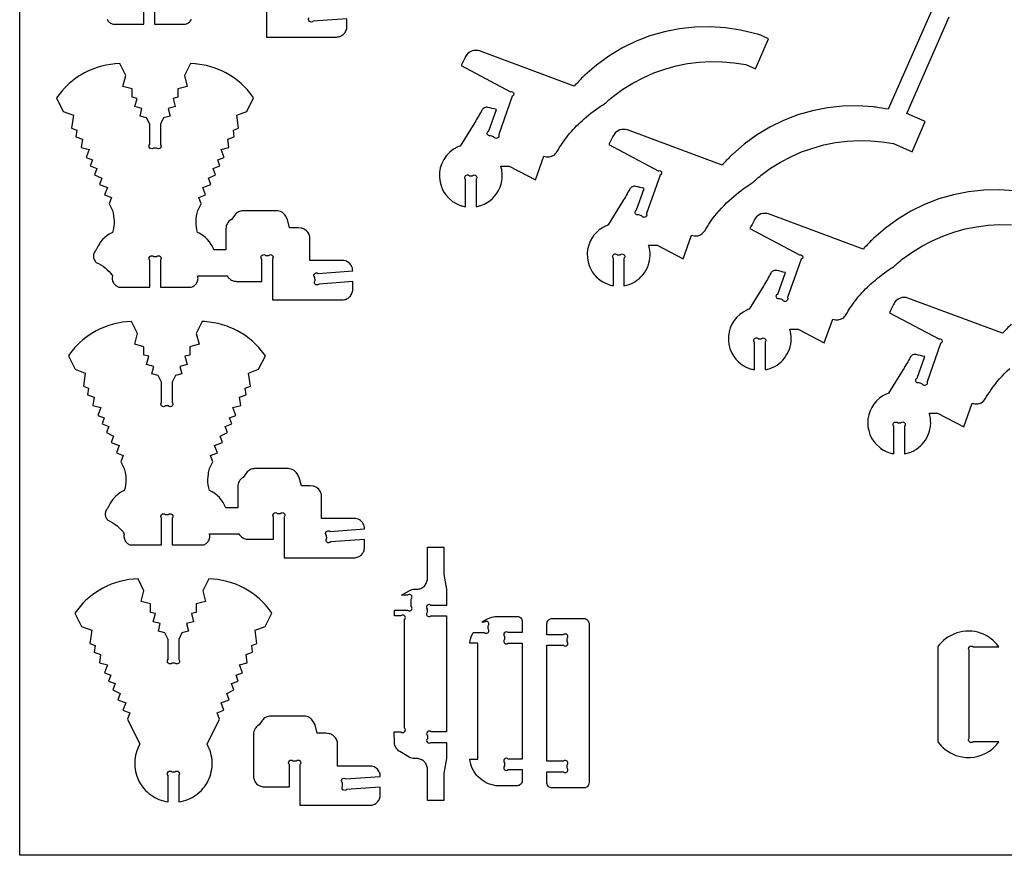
# Model space of a CAD drawing. Extents: x -403 to 468, y -286 to 186.
# Tile 1 of 5: x -403 to -122, y -286 to -48. Entities that reach past the tile are written whole.
import ezdxf

# ---------------------------------------------------------------- set-up
doc = ezdxf.new("R2010")
doc.units = 0
doc.header["$MEASUREMENT"] = 0
doc.layers.get('0').update_dxf_attribs({"linetype": 'CONTINUOUS'})
doc.layers.add('SECTIONCUTEDGES', color=18, linetype='CONTINUOUS')

msp = doc.modelspace()

# ---------------------------------------------------------------- linework, layer by layer
msp.add_lwpolyline([(467.58, 185.51), (467.58, -286.13), (-402.51, -286.13), (-402.51, 185.51)], close=True)
at = {"layer": 'SECTIONCUTEDGES'}
for points in [[(-377.63, -48.18), (-377.51, -48.41), (-377.37, -48.62), (-377.21, -48.83), (-377.04, -49.01), (-376.84, -49.17), (-376.64, -49.32), (-376.41, -49.44), (-376.18, -49.54), (-375.93, -49.62), (-367.12, -49.62), (-367.12, -42, -1)], [(-332.23, -41.67), (-332.23, -53.26), (-312.34, -53.26), (-312.03, -53.25), (-311.74, -53.2), (-311.45, -53.13), (-311.18, -53.03), (-310.91, -52.9), (-310.67, -52.75), (-310.44, -52.58), (-310.23, -52.39), (-310.03, -52.17), (-309.86, -51.94), (-309.71, -51.7), (-309.59, -51.44), (-309.49, -51.16), (-309.41, -50.87), (-309.37, -50.58), (-309.35, -50.27), (-309.35, -48.06), (-318.95, -48.76, -1), (-320.09, -47.78)], [(-142.72, -45.4), (-155.2, -73.8, -0.002171), (-158.64, -73.25, 0.013028), (-159.5, -73.13), (-163.84, -72.84), (-168.2, -72.93), (-172.53, -73.39), (-176.8, -74.23), (-180.98, -75.44), (-185.04, -77), (-188.96, -78.91), (-192.69, -81.15), (-196.21, -83.71), (-199.5, -86.56, 0.013028), (-200.12, -87.18, -0.002171), (-202.53, -89.69), (-229.47, -79.71, 0.161142), (-231.63, -79.71, 0.167596), (-233.28, -80.97, 0.03262), (-233.6, -81.54, -0.002417), (-234.77, -83.88), (-220.68, -91.32, 0.09055), (-220.55, -91.31, -0.212359), (-220.06, -91.38, -0.269976), (-219.73, -92, -0.269963), (-220.11, -92.59, -0.070277), (-220.14, -92.6, 0.159377), (-220.17, -92.61), (-224.04, -103.52, 0.076692), (-224.02, -103.66, -0.209964), (-224.07, -104.2, -0.269976), (-224.73, -104.6, -0.269963), (-225.4, -104.22, -0.064517), (-225.41, -104.18, 0.141785), (-225.43, -104.15), (-226.25, -103.83, 0.088915), (-226.36, -103.85, -0.186846), (-226.83, -103.84, -0.284949), (-227.28, -103.21, -0.285005), (-226.92, -102.52, -0.067854), (-226.89, -102.51, 0.149011), (-226.86, -102.49), (-224.69, -96.37, 0.000984), (-227.15, -95.78, 0.161021), (-228.07, -95.86, 0.167951), (-228.83, -96.55, -0.009744), (-230.84, -100.08), (-234.98, -106.76, -0.129096), (-235.13, -106.83, 0.054431), (-235.28, -106.87, 0.148247), (-239.41, -110.24, 0.286429), (-239.74, -119.68, 0.104197), (-237.3, -122.4, 0.101482), (-233.9, -123.96, 0.013414), (-233.69, -124.01, -0.004471), (-233.47, -124.04), (-233.47, -116.27, 0.08601), (-233.53, -116.17, -0.186349), (-233.69, -115.72, -0.284949), (-233.26, -115.06, -0.285005), (-232.47, -115.15, -0.066648), (-232.44, -115.18, 0.145329), (-232.41, -115.21), (-231.53, -115.21, 0.08601), (-231.43, -115.15, -0.186349), (-230.99, -114.99, -0.284949), (-230.32, -115.42, -0.285005), (-230.42, -116.21, -0.066648), (-230.45, -116.24, 0.145329), (-230.47, -116.27), (-230.47, -124.04, 0.023544), (-228.99, -123.65, 0.03569), (-228.05, -123.27, 0.169973), (-223.89, -119.08, 0.169094), (-223.24, -113.18, 0.017201), (-223.34, -112.82, -0.005733), (-223.44, -112.47), (-221.05, -112.47), (-213.6, -116.4), (-211.21, -109.67, 0.09929), (-209.78, -109.86, 0.116244), (-208.59, -109.49, 0.12564), (-207.48, -108.39, -0.015905), (-205.91, -105.95, -0.056835), (-200.49, -99.76, -0.035533), (-195.1, -95.5, -0.013715), (-194.52, -95.13, 0.024577), (-193.94, -94.74, 0.026089), (-193.04, -93.99, -0.020061), (-191.39, -92.59), (-188.7, -90.63), (-185.87, -88.87), (-182.92, -87.32), (-179.87, -85.98), (-176.73, -84.86), (-173.52, -83.98), (-170.26, -83.32), (-166.95, -82.9), (-163.62, -82.72), (-160.29, -82.78), (-156.98, -83.08), (-153.69, -83.61), (-148.43, -85.91), (-144.68, -77.34), (-149.94, -75.04), (-137.9, -47.51)], [(-119.32, -97.05), (-123.66, -96.76), (-128.02, -96.85), (-132.35, -97.31), (-136.62, -98.15), (-140.8, -99.35), (-144.86, -100.92), (-148.78, -102.83), (-152.51, -105.07), (-156.03, -107.63), (-159.32, -110.48, 0.013028), (-159.93, -111.09, -0.002171), (-162.35, -113.61), (-189.29, -103.63, 0.161142), (-191.45, -103.63, 0.167596), (-193.1, -104.89, 0.03262), (-193.42, -105.45, -0.002417), (-194.59, -107.8), (-180.5, -115.24, 0.09055), (-180.37, -115.23, -0.212359), (-179.88, -115.3, -0.269976), (-179.55, -115.91, -0.269963), (-179.93, -116.5, -0.070277), (-179.96, -116.51, 0.159377), (-179.99, -116.53), (-183.86, -127.44, 0.083106), (-183.84, -127.56, -0.185852), (-183.85, -128.04, -0.284949), (-184.5, -128.51, -0.285005), (-185.22, -128.14, -0.065441), (-185.23, -128.1, 0.141651), (-185.25, -128.07), (-186.07, -127.74, 0.088915), (-186.18, -127.76, -0.186846), (-186.65, -127.75, -0.284949), (-187.1, -127.13, -0.285005), (-186.74, -126.44, -0.067854), (-186.71, -126.42, 0.149011), (-186.67, -126.4), (-184.51, -120.29, 0.000984), (-186.97, -119.7, 0.161021), (-187.89, -119.78, 0.167951), (-188.65, -120.47, -0.009744), (-190.66, -123.99), (-194.8, -130.68, -0.104608), (-194.93, -130.75, 0.035992), (-195.48, -130.95, 0.271691), (-200.72, -138.38, 0.272097), (-196.79, -146.56, 0.041095), (-195.52, -147.28, 0.04113), (-194.14, -147.78, 0.017881), (-193.72, -147.87, -0.00596), (-193.29, -147.96), (-193.29, -140.18, 0.08601), (-193.35, -140.08, -0.186349), (-193.51, -139.64, -0.284949), (-193.08, -138.97, -0.285005), (-192.29, -139.07, -0.066648), (-192.26, -139.1, 0.145329), (-192.23, -139.12), (-191.35, -139.12, 0.08601), (-191.25, -139.06, -0.186349), (-190.8, -138.9, -0.284949), (-190.14, -139.34, -0.285005), (-190.24, -140.13, -0.066648), (-190.27, -140.15, 0.145329), (-190.29, -140.18), (-190.29, -147.96, 0.022698), (-188.83, -147.57, 0.051188), (-187.5, -146.99, 0.160914), (-183.62, -142.75, 0.163128), (-183.06, -137.1, 0.017201), (-183.16, -136.74, -0.005733), (-183.26, -136.38), (-180.87, -136.38), (-173.42, -140.32), (-171.03, -133.59, 0.110316), (-169.5, -133.75, 0.121881), (-168.18, -133.27, 0.112814), (-167.22, -132.24, -0.038886), (-164.02, -127.6, -0.039453), (-160.13, -123.5, -0.033728), (-154.92, -119.42, -0.013715), (-154.34, -119.05, 0.024577), (-153.76, -118.66, 0.026089), (-152.86, -117.91, -0.020061), (-151.21, -116.51), (-148.52, -114.55), (-145.69, -112.79), (-142.74, -111.24), (-139.69, -109.9), (-136.55, -108.78), (-133.34, -107.89), (-130.08, -107.24), (-126.77, -106.82), (-123.44, -106.64), (-120.11, -106.7)], [(-120.23, -135.01, -0.002171), (-122.64, -137.52), (-149.59, -127.54, 0.161142), (-151.75, -127.54, 0.167596), (-153.4, -128.8, 0.03262), (-153.72, -129.37, -0.002417), (-154.89, -131.71), (-140.79, -139.16, 0.09055), (-140.67, -139.14, -0.212359), (-140.18, -139.21, -0.269976), (-139.85, -139.83, -0.269963), (-140.23, -140.42, -0.070277), (-140.26, -140.43, 0.159377), (-140.29, -140.45), (-144.16, -151.35, 0.083106), (-144.14, -151.47, -0.185852), (-144.15, -151.96, -0.284949), (-144.8, -152.43, -0.285005), (-145.51, -152.06, -0.065441), (-145.53, -152.02, 0.141651), (-145.55, -151.98), (-146.37, -151.66, 0.088915), (-146.48, -151.68, -0.186846), (-146.95, -151.67, -0.284949), (-147.4, -151.04, -0.285005), (-147.04, -150.35, -0.067854), (-147.01, -150.34, 0.149011), (-146.97, -150.32), (-144.8, -144.21, 0.000984), (-147.27, -143.62, 0.161021), (-148.19, -143.7, 0.167951), (-148.94, -144.39, -0.009744), (-150.96, -147.91), (-155.1, -154.6, -0.104608), (-155.23, -154.67, 0.035992), (-155.78, -154.87, 0.259424), (-160.98, -161.89, 0.259758), (-157.75, -169.99, 0.052586), (-156.18, -171.02, 0.052673), (-154.44, -171.69, 0.017881), (-154.01, -171.79, -0.00596), (-153.59, -171.88), (-153.59, -164.1, 0.08601), (-153.65, -164, -0.186349), (-153.81, -163.55, -0.284949), (-153.37, -162.89, -0.285005), (-152.59, -162.99, -0.066648), (-152.56, -163.02, 0.145329), (-152.53, -163.04), (-151.65, -163.04, 0.08601), (-151.55, -162.98, -0.186349), (-151.1, -162.82, -0.284949), (-150.44, -163.26, -0.285005), (-150.54, -164.04, -0.066648), (-150.57, -164.07, 0.145329), (-150.59, -164.1), (-150.59, -171.88, 0.022698), (-149.12, -171.49, 0.051188), (-147.8, -170.91, 0.160914), (-143.91, -166.66, 0.163128), (-143.36, -161.01, 0.017201), (-143.45, -160.65, -0.005733), (-143.56, -160.3), (-141.16, -160.3), (-133.72, -164.23), (-131.33, -157.5, 0.09929), (-129.9, -157.69, 0.116244), (-128.71, -157.33, 0.12564), (-127.6, -156.23, -0.015905), (-126.02, -153.79, -0.056835), (-120.61, -147.59, -0.035533)]]:
    msp.add_lwpolyline(points, format="xyb", dxfattribs=at)
msp.add_lwpolyline([(-364.12, -42), (-364.12, -49.62), (-355.31, -49.62), (-355.06, -49.54), (-354.83, -49.44), (-354.61, -49.32), (-354.4, -49.17), (-354.2, -49.01), (-354.03, -48.83), (-353.87, -48.62), (-353.73, -48.41), (-353.62, -48.18)], dxfattribs=at)
for points in [[(-275.57, -101.56), (-275.57, -93.79, 0.08601), (-275.63, -93.68, -0.186349), (-275.79, -93.24, -0.284949), (-275.35, -92.58, -0.285005), (-274.56, -92.67, -0.066648), (-274.54, -92.7, 0.145329), (-274.51, -92.73), (-273.63, -92.73, 0.08601), (-273.53, -92.66, -0.186349), (-273.08, -92.51, -0.284949), (-272.42, -92.94, -0.285005), (-272.51, -93.73, -0.066648), (-272.54, -93.75, 0.145329), (-272.57, -93.79), (-272.57, -101.56, 0.020963), (-271.25, -101.22, 0.061647), (-269.41, -100.39, 0.220567), (-265.24, -94.16, 0.114184), (-265.53, -89.98), (-263.14, -89.98), (-255.69, -93.92), (-253.3, -87.19, 0.110316), (-251.77, -87.36, 0.121881), (-250.46, -86.87, 0.112814), (-249.5, -85.84, -0.038886), (-246.3, -81.2, -0.039453), (-242.4, -77.1, -0.033728), (-237.2, -73.02, -0.013715), (-236.61, -72.65, 0.024577), (-236.03, -72.26, 0.026089), (-235.13, -71.51, -0.020061), (-233.48, -70.11), (-230.79, -68.15), (-227.96, -66.39), (-225.02, -64.84), (-221.96, -63.5), (-218.83, -62.38), (-215.62, -61.49), (-212.35, -60.84), (-209.04, -60.42), (-205.72, -60.24), (-202.39, -60.3), (-199.07, -60.59), (-195.78, -61.13), (-193.04, -62.33), (-189.29, -53.75, -0.004535), (-191.48, -52.77, 0.027218), (-192.03, -52.55), (-197.29, -51.32), (-201.59, -50.65), (-205.94, -50.36), (-210.29, -50.45), (-214.62, -50.91), (-218.89, -51.75), (-223.07, -52.95), (-227.14, -54.52), (-231.05, -56.43), (-234.78, -58.67), (-238.3, -61.23), (-241.59, -64.08, 0.013028), (-242.21, -64.7, -0.002171), (-244.62, -67.21), (-271.57, -57.23, 0.161142), (-273.72, -57.23, 0.167596), (-275.37, -58.49, 0.03262), (-275.7, -59.06, -0.002417), (-276.86, -61.4), (-262.77, -68.84, 0.09698), (-262.66, -68.83, -0.188225), (-262.22, -68.86, -0.284949), (-261.83, -69.47, -0.285005), (-262.2, -70.1, -0.071202), (-262.23, -70.11, 0.159243), (-262.27, -70.13), (-266.13, -81.04, 0.083106), (-266.11, -81.16, -0.185852), (-266.12, -81.64, -0.284949), (-266.78, -82.11, -0.285005), (-267.49, -81.74, -0.065441), (-267.51, -81.7, 0.141651), (-267.53, -81.67), (-268.34, -81.34, 0.082495), (-268.47, -81.37, -0.210967), (-269, -81.32, -0.269976), (-269.38, -80.68, -0.269963), (-269.01, -80.04, -0.06693), (-268.98, -80.02, 0.149145), (-268.95, -80), (-266.78, -73.89, 0.000984), (-269.24, -73.3, 0.161021), (-270.16, -73.38, 0.167951), (-270.92, -74.07, -0.009744), (-272.93, -77.6), (-277.07, -84.28, -0.104608), (-277.2, -84.35, 0.035992), (-277.75, -84.55, 0.3096), (-283.02, -93.24, 0.310426), (-276.82, -101.26, 0.017896), (-276.33, -101.4, 0.01187)], [(-381.05, -117.02), (-380.9, -117.21), (-380.72, -117.39), (-380.03, -117.72), (-379.37, -118.1), (-378.73, -118.52), (-378.13, -118.99), (-377.56, -119.49), (-377.02, -120.03), (-376.52, -120.61), (-376.06, -121.23), (-376.13, -121.48), (-376.16, -121.73), (-376.17, -121.98), (-376.16, -122.24), (-376.12, -122.49), (-376.05, -122.73), (-375.96, -122.97), (-375.85, -123.2), (-375.71, -123.42), (-375.55, -123.62), (-375.37, -123.81), (-375.18, -123.97), (-374.97, -124.11), (-374.75, -124.24), (-374.51, -124.34), (-374.27, -124.41), (-365.46, -124.41), (-365.46, -116.8, -1), (-364.4, -115.74), (-363.52, -115.74, -1), (-362.46, -116.8), (-362.46, -124.41), (-353.65, -124.41), (-353.4, -124.34), (-353.17, -124.24), (-352.94, -124.11), (-352.73, -123.97), (-352.54, -123.81), (-352.36, -123.62), (-352.21, -123.42), (-352.07, -123.2), (-351.95, -122.97), (-351.86, -122.73), (-351.8, -122.49), (-351.76, -122.24), (-351.74, -121.98), (-351.75, -121.73), (-351.79, -121.48), (-351.85, -121.23), (-343.43, -121.23), (-343.28, -121.48), (-343.11, -121.71), (-342.91, -121.92), (-342.7, -122.11), (-342.47, -122.29), (-342.23, -122.44), (-341.96, -122.56), (-341.69, -122.66), (-341.4, -122.74), (-341.11, -122.78), (-340.8, -122.8), (-333.57, -122.8), (-333.57, -116.47, -1), (-332.51, -115.41), (-331.63, -115.41, -1), (-330.57, -116.47), (-330.57, -128.06), (-310.68, -128.06), (-310.37, -128.04), (-310.07, -128), (-309.79, -127.92), (-309.51, -127.82), (-309.25, -127.7), (-309, -127.55), (-308.77, -127.38), (-308.56, -127.18), (-308.37, -126.97), (-308.2, -126.74), (-308.05, -126.49), (-307.92, -126.23), (-307.82, -125.96), (-307.75, -125.67), (-307.7, -125.37), (-307.69, -125.07), (-307.69, -122.86), (-317.29, -123.56, -1), (-318.42, -122.58), (-318.49, -121.68, -1), (-317.51, -120.54), (-307.69, -119.82), (-307.71, -119.44), (-307.78, -119.06), (-307.91, -118.7), (-308.07, -118.35), (-308.29, -118.03), (-308.54, -117.74), (-308.83, -117.49), (-309.15, -117.27), (-309.49, -117.1), (-309.86, -116.98), (-310.23, -116.9), (-310.62, -116.88), (-319.89, -116.88), (-319.89, -110.62), (-319.9, -110.34), (-319.94, -110.06), (-320, -109.8), (-320.09, -109.54), (-320.19, -109.29), (-320.47, -108.84), (-320.82, -108.44), (-321.24, -108.11), (-321.47, -107.98), (-321.72, -107.86), (-321.98, -107.77), (-322.24, -107.7), (-323.18, -107.57), (-325.65, -107.57), (-326.25, -105.16), (-326.83, -104.17), (-327.05, -103.84), (-327.31, -103.55), (-327.6, -103.3), (-327.92, -103.09), (-328.27, -102.92), (-328.63, -102.79), (-329.01, -102.72), (-329.41, -102.69), (-338.89, -102.69), (-339.24, -102.71), (-339.59, -102.78), (-339.92, -102.88), (-340.24, -103.02), (-340.54, -103.19), (-340.82, -103.4), (-341.07, -103.64), (-341.3, -103.92), (-342.21, -105.16), (-342.64, -105.44), (-342.93, -105.7), (-343.18, -105.99), (-343.39, -106.31), (-343.56, -106.66), (-343.69, -107.02), (-343.76, -107.41), (-343.79, -107.8), (-343.79, -113.87), (-347.19, -113.87), (-347.36, -113.46), (-347.74, -112.67), (-347.96, -112.29), (-348.45, -111.57), (-349.01, -110.91), (-349.64, -110.3), (-349.97, -110.02), (-350.68, -109.52), (-351.45, -109.08), (-351.85, -108.89), (-352.04, -108.12), (-352.18, -107.34), (-352.25, -106.55), (-352.27, -105.76), (-352.24, -104.97), (-352.14, -104.19), (-351.99, -103.41), (-351.78, -102.64), (-350.86, -100.77), (-351.54, -98.92), (-349.58, -98.19), (-350.37, -96.07), (-348.12, -95.24), (-348.78, -93.45), (-346.73, -92.44), (-347.4, -90.65), (-345.5, -89.95), (-346.14, -88.23), (-344.31, -87.55), (-345.15, -85.29), (-342.92, -84.72), (-343.24, -82.36), (-341.41, -81.68), (-341.67, -79.76), (-340.19, -79.21), (-340.7, -75.49), (-337.82, -74.42), (-335.92, -70.58), (-336.63, -69.6), (-337.38, -68.67), (-337.78, -68.22), (-338.61, -67.35), (-339.49, -66.53), (-340.4, -65.75), (-341.36, -65.02), (-342.36, -64.35), (-342.87, -64.03), (-343.82, -63.49), (-345, -62.9), (-346.21, -62.39), (-346.83, -62.15), (-348.07, -61.74), (-349.34, -61.41), (-350.63, -61.15), (-351.93, -60.96), (-352.59, -60.9), (-353.91, -60.83), (-355.58, -64.21), (-354.79, -67.31), (-357.45, -67.98), (-357.45, -70.38), (-358.8, -70.72), (-358.21, -73.07), (-360.22, -73.59), (-359.67, -75.75), (-361.52, -76.22), (-362.46, -78.1), (-362.46, -83.79, -1), (-363.52, -84.85), (-364.4, -84.85, -1), (-365.46, -83.79), (-365.46, -78.1), (-366.39, -76.22), (-368.24, -75.75), (-367.69, -73.59), (-369.71, -73.07), (-369.11, -70.72), (-370.47, -70.38), (-370.47, -67.98), (-373.12, -67.31), (-372.33, -64.21), (-374.01, -60.83), (-375.32, -60.9), (-376.63, -61.05), (-377.93, -61.27), (-379.21, -61.57), (-380.47, -61.94), (-381.7, -62.39), (-382.91, -62.9), (-384.09, -63.49), (-385.04, -64.03), (-385.56, -64.35), (-386.55, -65.02), (-387.51, -65.75), (-388.43, -66.53), (-388.87, -66.93), (-389.72, -67.78), (-390.53, -68.67), (-391.29, -69.6), (-392, -70.58), (-390.1, -74.42), (-387.22, -75.49), (-387.73, -79.21), (-386.24, -79.76), (-386.51, -81.68), (-384.67, -82.36), (-385, -84.72), (-382.76, -85.29), (-383.6, -87.55), (-381.78, -88.23), (-382.42, -89.95), (-380.52, -90.65), (-381.18, -92.44), (-379.14, -93.45), (-379.8, -95.24), (-377.55, -96.07), (-378.33, -98.19), (-376.37, -98.92), (-377.06, -100.77), (-376.13, -102.64), (-375.92, -103.41), (-375.77, -104.19), (-375.68, -104.97), (-375.64, -105.76), (-375.66, -106.55), (-375.69, -106.95), (-375.8, -107.73), (-375.96, -108.51), (-376.06, -108.89), (-376.85, -109.29), (-377.59, -109.76), (-378.28, -110.3), (-378.9, -110.91), (-379.47, -111.57), (-379.72, -111.92), (-380.18, -112.67), (-380.56, -113.46), (-380.72, -113.87), (-380.9, -114.05), (-381.05, -114.24), (-381.19, -114.45), (-381.3, -114.67), (-381.39, -114.9), (-381.45, -115.14), (-381.49, -115.38), (-381.51, -115.63), (-381.49, -115.88), (-381.45, -116.13), (-381.39, -116.36), (-381.3, -116.59), (-381.19, -116.81)], [(-377.71, -190.43), (-377.55, -190.62), (-377.37, -190.8), (-376.68, -191.13), (-376.02, -191.51), (-375.38, -191.93), (-374.78, -192.4), (-374.21, -192.9), (-373.67, -193.44), (-373.18, -194.02), (-372.72, -194.63), (-372.78, -194.88), (-372.82, -195.14), (-372.83, -195.39), (-372.81, -195.65), (-372.77, -195.9), (-372.7, -196.14), (-372.61, -196.38), (-372.5, -196.61), (-372.36, -196.83), (-372.2, -197.03), (-372.03, -197.21), (-371.83, -197.38), (-371.62, -197.52), (-371.4, -197.64), (-371.17, -197.74), (-370.92, -197.82), (-362.11, -197.82), (-362.11, -190.21, -1), (-361.05, -189.15), (-360.17, -189.15, -1), (-359.11, -190.21), (-359.11, -197.82), (-350.3, -197.82), (-350.05, -197.74), (-349.82, -197.64), (-349.59, -197.52), (-349.39, -197.38), (-349.19, -197.21), (-349.02, -197.03), (-348.86, -196.83), (-348.72, -196.61), (-348.6, -196.38), (-348.51, -196.14), (-348.45, -195.9), (-348.41, -195.65), (-348.39, -195.39), (-348.4, -195.14), (-348.44, -194.88), (-348.5, -194.63), (-340.08, -194.64), (-339.93, -194.89), (-339.76, -195.12), (-339.57, -195.33), (-339.35, -195.52), (-339.12, -195.69), (-338.88, -195.84), (-338.62, -195.97), (-338.34, -196.07), (-338.06, -196.14), (-337.76, -196.19), (-337.45, -196.2), (-330.22, -196.2), (-330.22, -189.88, -1), (-329.16, -188.82), (-328.28, -188.82, -1), (-327.22, -189.88), (-327.22, -201.47), (-307.33, -201.47), (-307.02, -201.45), (-306.73, -201.41), (-306.44, -201.33), (-306.16, -201.23), (-305.9, -201.11), (-305.66, -200.96), (-305.43, -200.78), (-305.21, -200.59), (-305.02, -200.38), (-304.85, -200.15), (-304.7, -199.9), (-304.57, -199.64), (-304.47, -199.37), (-304.4, -199.08), (-304.36, -198.78), (-304.34, -198.48), (-304.34, -196.26), (-313.94, -196.97, -1), (-315.08, -195.99), (-315.14, -195.08, -1), (-314.16, -193.95), (-304.34, -193.23), (-304.36, -192.85), (-304.44, -192.47), (-304.56, -192.1), (-304.73, -191.76), (-304.94, -191.44), (-305.19, -191.15), (-305.48, -190.9), (-305.8, -190.68), (-306.14, -190.51), (-306.51, -190.39), (-306.88, -190.31), (-307.27, -190.29), (-316.54, -190.29), (-316.54, -184.02), (-316.55, -183.74), (-316.59, -183.47), (-316.65, -183.2), (-316.74, -182.95), (-316.85, -182.7), (-317.12, -182.25), (-317.48, -181.85), (-317.89, -181.52), (-318.13, -181.38), (-318.37, -181.27), (-318.63, -181.17), (-318.89, -181.1), (-319.83, -180.98), (-322.3, -180.98), (-322.9, -178.57), (-323.48, -177.58), (-323.7, -177.25), (-323.96, -176.96), (-324.25, -176.71), (-324.57, -176.5), (-324.92, -176.33), (-325.28, -176.2), (-325.67, -176.13), (-326.06, -176.1), (-335.54, -176.1), (-335.89, -176.12), (-336.24, -176.18), (-336.57, -176.29), (-336.89, -176.42), (-337.19, -176.6), (-337.47, -176.81), (-337.72, -177.05), (-337.95, -177.32), (-338.86, -178.57), (-339.29, -178.85), (-339.58, -179.11), (-339.83, -179.4), (-340.05, -179.72), (-340.22, -180.07), (-340.34, -180.43), (-340.42, -180.81), (-340.44, -181.21), (-340.44, -187.28), (-343.85, -187.28), (-344.19, -186.47), (-344.61, -185.7), (-345.1, -184.98), (-345.66, -184.31), (-346.29, -183.71), (-346.97, -183.17), (-347.71, -182.7), (-348.5, -182.3), (-348.69, -181.53), (-348.83, -180.75), (-348.91, -179.96), (-348.93, -179.17), (-348.89, -178.38), (-348.79, -177.6), (-348.73, -177.21), (-348.54, -176.43), (-348.43, -176.05), (-347.51, -174.18), (-348.2, -172.33), (-346.23, -171.6), (-347.02, -169.48), (-344.77, -168.64), (-345.43, -166.86), (-343.38, -165.85), (-344.05, -164.06), (-342.15, -163.35), (-342.79, -161.64), (-340.97, -160.96), (-341.8, -158.7), (-339.57, -158.13), (-339.89, -155.77), (-338.06, -155.09), (-338.32, -153.17), (-336.84, -152.62), (-337.35, -148.9), (-334.47, -147.83), (-332.57, -143.99), (-333.28, -143.01), (-334.04, -142.08), (-334.43, -141.63), (-335.26, -140.76), (-336.14, -139.93), (-337.06, -139.16), (-338.01, -138.43), (-339.01, -137.76), (-339.52, -137.44), (-340.47, -136.9), (-341.65, -136.31), (-342.86, -135.79), (-343.48, -135.56), (-344.73, -135.15), (-346, -134.82), (-347.28, -134.56), (-348.59, -134.37), (-349.9, -134.26), (-350.56, -134.24), (-352.23, -137.61), (-351.45, -140.72), (-354.1, -141.39), (-354.1, -143.79), (-355.46, -144.13), (-354.86, -146.48), (-356.87, -146.99), (-356.33, -149.15), (-358.17, -149.62), (-359.11, -151.51), (-359.11, -157.2, -1), (-360.17, -158.26), (-361.05, -158.26, -1), (-362.11, -157.2), (-362.11, -151.51), (-363.04, -149.62), (-364.89, -149.15), (-364.35, -146.99), (-366.36, -146.48), (-365.76, -144.13), (-367.12, -143.79), (-367.12, -141.39), (-369.77, -140.72), (-368.99, -137.61), (-370.66, -134.24), (-371.98, -134.31), (-373.28, -134.45), (-374.58, -134.68), (-375.86, -134.98), (-377.12, -135.35), (-378.36, -135.79), (-379.57, -136.31), (-380.75, -136.9), (-381.69, -137.44), (-382.71, -138.09), (-383.69, -138.79), (-384.63, -139.54), (-385.52, -140.34), (-385.96, -140.76), (-386.79, -141.63), (-387.57, -142.54), (-388.3, -143.49), (-388.65, -143.99), (-386.75, -147.83), (-383.87, -148.9), (-384.38, -152.62), (-382.89, -153.17), (-383.16, -155.09), (-381.33, -155.77), (-381.65, -158.13), (-379.41, -158.7), (-380.25, -160.96), (-378.43, -161.64), (-379.07, -163.35), (-377.17, -164.06), (-377.83, -165.85), (-375.79, -166.86), (-376.45, -168.64), (-374.2, -169.48), (-374.99, -171.6), (-373.02, -172.33), (-373.71, -174.18), (-372.79, -176.05), (-372.58, -176.82), (-372.42, -177.6), (-372.33, -178.38), (-372.29, -179.17), (-372.31, -179.96), (-372.39, -180.75), (-372.52, -181.53), (-372.72, -182.3), (-373.12, -182.49), (-373.88, -182.92), (-374.6, -183.43), (-375.25, -184), (-375.85, -184.64), (-376.37, -185.33), (-376.83, -186.08), (-377.21, -186.87), (-377.37, -187.28), (-377.55, -187.46), (-377.71, -187.65), (-377.84, -187.86), (-377.95, -188.08), (-378.04, -188.31), (-378.11, -188.55), (-378.14, -188.79), (-378.16, -189.04), (-378.14, -189.29), (-378.11, -189.53), (-378.04, -189.77), (-377.95, -190), (-377.84, -190.22)], [(-294.61, -256.37), (-294.89, -256.13), (-295.14, -255.85), (-295.35, -255.54), (-295.53, -255.21), (-295.66, -254.87), (-295.75, -254.5), (-295.79, -254.12), (-295.89, -251), (-293.98, -251, 1), (-292.92, -249.94), (-292.92, -219.06, 1), (-293.98, -218), (-295.79, -218), (-295.79, -216.35), (-292.07, -216.35, 1), (-291.01, -215.29), (-291.01, -213.16, 1), (-292.07, -212.1), (-293.77, -212.1), (-291.63, -210.83), (-291.26, -210.64), (-290.88, -210.51), (-290.48, -210.43), (-290.07, -210.4), (-289.15, -210.38), (-288.84, -210.34), (-288.55, -210.26), (-288.27, -210.16), (-288, -210.03), (-287.75, -209.88), (-287.52, -209.7), (-287.3, -209.51), (-287.11, -209.29), (-286.93, -209.06), (-286.78, -208.8), (-286.65, -208.54), (-286.55, -208.26), (-286.47, -207.97), (-286.43, -207.66), (-286.41, -207.35), (-286.41, -198.45), (-281.71, -198.45), (-281.71, -206.22), (-281.01, -210.4), (-281.01, -215), (-285.43, -215, 1), (-286.49, -216.06), (-286.49, -216.94, 1), (-285.43, -218), (-281.01, -218), (-281.01, -251), (-285.36, -251, 1), (-286.42, -252.06), (-286.42, -252.94, 1), (-285.36, -254), (-281.01, -254), (-281.01, -258.6), (-281.71, -262.78), (-281.71, -270.55), (-286.41, -270.55), (-286.41, -261.64), (-286.43, -261.33), (-286.47, -261.03), (-286.55, -260.74), (-286.65, -260.46), (-286.78, -260.19), (-286.93, -259.94), (-287.11, -259.71), (-287.3, -259.49), (-287.52, -259.29), (-287.75, -259.12), (-288, -258.96), (-288.27, -258.84), (-288.55, -258.73), (-288.84, -258.66), (-289.15, -258.61), (-290.07, -258.6), (-290.48, -258.57), (-290.88, -258.49), (-291.26, -258.35), (-291.63, -258.17), (-294.3, -256.59)], [(-367.16, -267.15), (-366.71, -267.65), (-366.23, -268.11), (-365.73, -268.55), (-365.2, -268.96), (-364.64, -269.33), (-364.07, -269.67), (-363.47, -269.98), (-362.86, -270.25), (-362.23, -270.48), (-361.58, -270.67), (-360.92, -270.83), (-360.24, -270.94), (-360.24, -263.43, -1), (-359.18, -262.37), (-358.3, -262.37, -1), (-357.24, -263.43), (-357.24, -270.94), (-356.57, -270.83), (-355.9, -270.67), (-355.25, -270.48), (-354.62, -270.25), (-354.01, -269.98), (-353.41, -269.67), (-352.84, -269.33), (-352.29, -268.96), (-351.76, -268.55), (-351.25, -268.11), (-350.77, -267.65), (-350.32, -267.15), (-349.91, -266.62), (-349.52, -266.07), (-349.16, -265.49), (-348.84, -264.88), (-348.56, -264.26), (-348.32, -263.62), (-348.11, -262.98), (-347.95, -262.32), (-347.83, -261.66), (-347.75, -261), (-347.71, -260.33), (-347.71, -259.66), (-347.75, -259), (-347.84, -258.34), (-347.96, -257.68), (-348.12, -257.03), (-348.32, -256.38), (-348.56, -255.75), (-348.85, -255.13), (-349.17, -254.53), (-345.64, -247.4), (-346.33, -245.55), (-344.36, -244.82), (-345.15, -242.7), (-342.9, -241.86), (-343.56, -240.08), (-341.52, -239.06), (-342.18, -237.27), (-340.28, -236.57), (-340.92, -234.85), (-339.1, -234.17), (-339.94, -231.92), (-337.7, -231.35), (-338.02, -228.98), (-336.19, -228.3), (-336.46, -226.38), (-334.97, -225.83), (-335.48, -222.11), (-332.6, -221.04), (-330.7, -217.2), (-331.41, -216.23), (-332.17, -215.29), (-332.57, -214.84), (-333.39, -213.97), (-334.27, -213.15), (-335.19, -212.38), (-336.15, -211.65), (-337.14, -210.97), (-337.66, -210.66), (-338.6, -210.12), (-339.78, -209.53), (-340.99, -209.01), (-342.23, -208.56), (-343.49, -208.19), (-344.77, -207.89), (-346.07, -207.67), (-347.37, -207.52), (-348.69, -207.45), (-350.36, -210.83), (-349.58, -213.93), (-352.23, -214.61), (-352.23, -217), (-353.59, -217.35), (-352.99, -219.7), (-355.01, -220.21), (-354.46, -222.37), (-356.31, -222.84), (-357.24, -224.73), (-357.24, -230.41, -1), (-358.3, -231.47), (-359.18, -231.47, -1), (-360.24, -230.41), (-360.24, -224.73), (-361.18, -222.84), (-363.02, -222.37), (-362.48, -220.21), (-364.49, -219.7), (-363.89, -217.35), (-365.25, -217), (-365.25, -214.61), (-367.9, -213.93), (-367.12, -210.83), (-368.79, -207.45), (-370.11, -207.52), (-371.42, -207.67), (-372.71, -207.89), (-373.99, -208.19), (-375.25, -208.56), (-376.49, -209.01), (-377.7, -209.53), (-378.88, -210.12), (-379.83, -210.66), (-380.84, -211.31), (-381.82, -212.01), (-382.76, -212.76), (-383.66, -213.56), (-384.51, -214.4), (-385.31, -215.29), (-386.07, -216.23), (-386.78, -217.2), (-384.88, -221.04), (-382, -222.11), (-382.51, -225.83), (-381.03, -226.38), (-381.29, -228.3), (-379.46, -228.98), (-379.78, -231.35), (-377.55, -231.92), (-378.38, -234.17), (-376.56, -234.85), (-377.2, -236.57), (-375.3, -237.27), (-375.97, -239.06), (-373.92, -240.08), (-374.58, -241.86), (-372.33, -242.7), (-373.12, -244.82), (-371.15, -245.55), (-371.84, -247.4), (-368.31, -254.53), (-368.64, -255.13), (-368.92, -255.75), (-369.16, -256.38), (-369.36, -257.03), (-369.52, -257.68), (-369.65, -258.34), (-369.73, -259), (-369.77, -259.66), (-369.77, -260.33), (-369.73, -261), (-369.65, -261.66), (-369.53, -262.32), (-369.37, -262.98), (-369.17, -263.62), (-368.92, -264.26), (-368.64, -264.88), (-368.32, -265.49), (-367.96, -266.07), (-367.58, -266.62)], [(-272.42, -263.31), (-272.84, -262.75), (-273.22, -262.15), (-273.56, -261.53), (-273.84, -260.87), (-274.06, -260.19), (-274.23, -259.48), (-274.34, -258.75), (-272.04, -258.75), (-272.04, -225.75), (-274.34, -225.75), (-274.23, -225.02), (-274.15, -224.66), (-273.96, -223.96), (-273.7, -223.29), (-273.44, -222.75), (-270.2, -222.75, 1), (-269.14, -221.69), (-269.14, -220.81, 1), (-270.2, -219.75), (-270.89, -219.75), (-270.28, -219.34), (-269.66, -219), (-269.34, -218.84), (-268.67, -218.57), (-267.98, -218.36), (-267.26, -218.21), (-266.89, -218.15), (-260.75, -218.16), (-260.46, -218.22), (-260.32, -218.27), (-260.07, -218.41), (-259.85, -218.59), (-259.66, -218.81), (-259.53, -219.06), (-259.44, -219.34), (-259.41, -219.64), (-259.41, -222.75), (-263.42, -222.75, 1), (-264.48, -223.81), (-264.48, -224.69, 1), (-263.42, -225.75), (-259.41, -225.75), (-259.41, -258.75), (-263.42, -258.75, 1), (-264.48, -259.81), (-264.48, -260.69, 1), (-263.42, -261.75), (-259.41, -261.75), (-259.42, -265), (-259.48, -265.29), (-259.53, -265.43), (-259.66, -265.69), (-259.85, -265.91), (-260.07, -266.09), (-260.32, -266.23), (-260.6, -266.31), (-260.9, -266.34), (-266.92, -266.34), (-267.64, -266.22), (-268.35, -266.03), (-269.03, -265.79), (-269.68, -265.49), (-270.3, -265.15), (-270.88, -264.75), (-271.43, -264.31), (-271.95, -263.83)], [(-251.96, -266.52), (-252.14, -266.3), (-252.28, -266.05), (-252.33, -265.91), (-252.39, -265.62), (-252.4, -262.36), (-247.7, -262.36, 1), (-246.64, -261.3), (-246.64, -260.42, 1), (-247.7, -259.36), (-252.4, -259.36), (-252.4, -226.36), (-247.7, -226.36, 1), (-246.64, -225.3), (-246.64, -224.42, 1), (-247.7, -223.36), (-252.4, -223.36), (-252.4, -220.26), (-252.37, -219.96), (-252.28, -219.68), (-252.14, -219.42), (-251.96, -219.2), (-251.74, -219.02), (-251.48, -218.88), (-251.35, -218.83), (-251.06, -218.77), (-241.89, -218.76), (-241.59, -218.79), (-241.31, -218.88), (-241.06, -219.02), (-240.84, -219.2), (-240.65, -219.42), (-240.52, -219.68), (-240.47, -219.81), (-240.41, -220.11), (-240.4, -265.46), (-240.43, -265.77), (-240.52, -266.05), (-240.65, -266.3), (-240.84, -266.52), (-241.06, -266.7), (-241.31, -266.84), (-241.45, -266.89), (-241.74, -266.95), (-250.9, -266.96), (-251.2, -266.93), (-251.48, -266.84), (-251.74, -266.7)], [(-123.69, -253.83), (-131.07, -253.83, 0.08601), (-131.17, -253.89, -0.186349), (-131.62, -254.05, -0.284949), (-132.28, -253.61, -0.285005), (-132.18, -252.83, -0.066648), (-132.15, -252.8, 0.145329), (-132.13, -252.77), (-132.13, -227.86, 0.08601), (-132.19, -227.75, -0.186349), (-132.35, -227.31, -0.284949), (-131.91, -226.65, -0.285005), (-131.13, -226.74, -0.066648), (-131.1, -226.77, 0.145329), (-131.07, -226.8), (-123.69, -226.8, 0.038073), (-125.12, -225.21, 0.086225), (-128.09, -223.22, 0.165526), (-134.86, -222.61, 0.163078), (-140.7, -226.28, -0.003274), (-141.03, -226.68, 0.092926), (-141.09, -226.8), (-141.09, -253.83, 0.085175), (-141.03, -253.94, 0.019014), (-140.27, -254.84, 0.164246), (-134.24, -258.14, 0.225008), (-125.43, -255.73, 0.029293), (-124.64, -254.96, 0.021768)], [(-299.83, -266.7), (-309.43, -267.4, -1), (-310.56, -266.42), (-310.63, -265.52, -1), (-309.65, -264.38), (-299.83, -263.66), (-299.85, -263.28), (-299.92, -262.9), (-300.04, -262.54), (-300.21, -262.19), (-300.42, -261.87), (-300.68, -261.58), (-300.97, -261.33), (-301.28, -261.11), (-301.63, -260.94), (-301.99, -260.82), (-302.37, -260.74), (-302.75, -260.72), (-312.02, -260.72), (-312.02, -254.46), (-312.04, -254.18), (-312.07, -253.9), (-312.14, -253.64), (-312.22, -253.38), (-312.33, -253.13), (-312.61, -252.68), (-312.78, -252.47), (-313.16, -252.11), (-313.38, -251.95), (-313.61, -251.82), (-313.86, -251.7), (-314.11, -251.61), (-314.38, -251.54), (-315.32, -251.41), (-317.78, -251.41), (-318.39, -249), (-318.97, -248.01), (-319.19, -247.68), (-319.45, -247.39), (-319.74, -247.14), (-320.06, -246.93), (-320.4, -246.76), (-320.77, -246.63), (-321.15, -246.56), (-321.55, -246.53), (-331.02, -246.53), (-331.38, -246.55), (-331.72, -246.62), (-332.06, -246.72), (-332.38, -246.86), (-332.68, -247.03), (-332.96, -247.24), (-333.21, -247.48), (-333.44, -247.76), (-334.35, -249), (-334.78, -249.28), (-335.07, -249.54), (-335.32, -249.83), (-335.53, -250.15), (-335.7, -250.5), (-335.82, -250.86), (-335.9, -251.25), (-335.93, -251.64), (-335.93, -263.65), (-335.91, -263.95), (-335.87, -264.25), (-335.79, -264.54), (-335.69, -264.81), (-335.57, -265.07), (-335.42, -265.32), (-335.24, -265.55), (-335.05, -265.76), (-334.84, -265.95), (-334.61, -266.13), (-334.36, -266.28), (-334.1, -266.4), (-333.83, -266.5), (-333.54, -266.58), (-333.24, -266.62), (-332.94, -266.64), (-325.71, -266.64), (-325.71, -260.31, -1), (-324.65, -259.25), (-323.77, -259.25, -1), (-322.71, -260.31), (-322.71, -271.9), (-302.81, -271.9), (-302.51, -271.88), (-302.21, -271.84), (-301.92, -271.76), (-301.65, -271.66), (-301.39, -271.54), (-301.14, -271.39), (-300.91, -271.22), (-300.7, -271.02), (-300.51, -270.81), (-300.34, -270.58), (-300.19, -270.33), (-300.06, -270.07), (-299.96, -269.8), (-299.89, -269.51), (-299.84, -269.21), (-299.83, -268.91)]]:
    msp.add_lwpolyline(points, format="xyb", close=True, dxfattribs=at)

doc.saveas('drawing.dxf')
